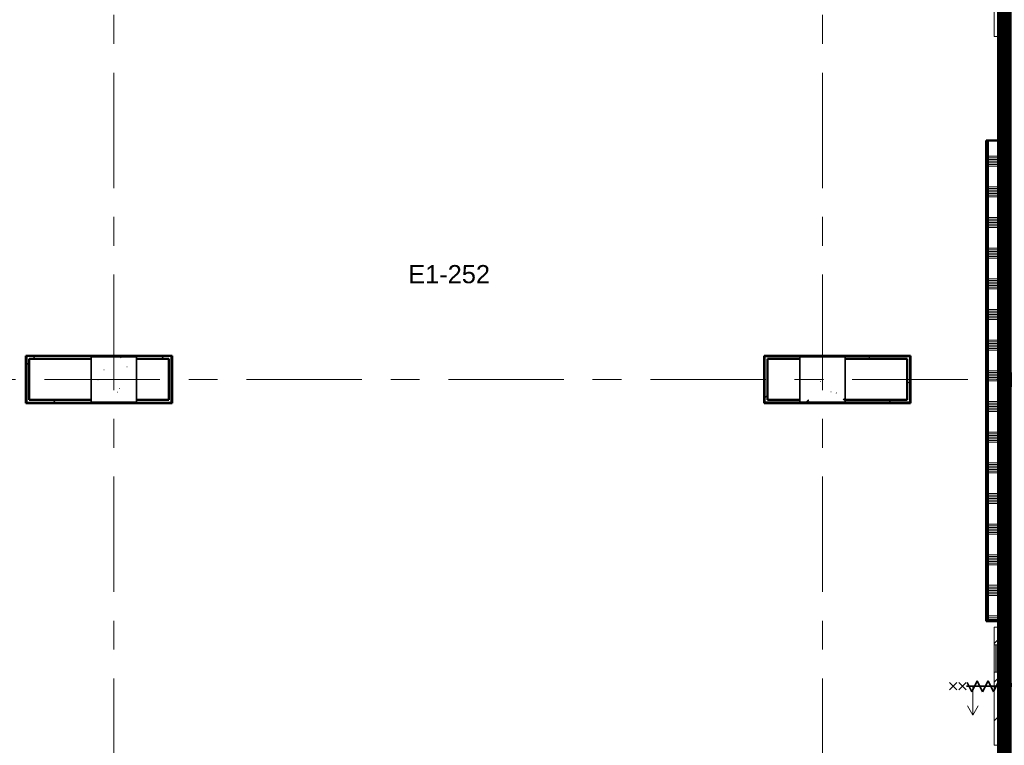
# Model space of a CAD drawing. Extents: x -3204 to 54657, y -2294 to 61632.
# Tile 12 of 65: x 22365 to 33200, y 11575 to 19561. Entities that reach past the tile are written whole.
import ezdxf

# ---------------------------------------------------------------- set-up
doc = ezdxf.new("R2010")
doc.units = 0
doc.header["$LTSCALE"] = 100
doc.linetypes.add('SCHEIDING_BRANDWEREND60', pattern=[3.2, 0.8, -1.6, 0.8])
doc.linetypes.add('stramien', pattern=[22.225, 12.7, -3.175, 3.175, -3.175])
for name, color, linetype, lineweight in [('00---0--FM-RUIMTENR', 7, 'Continuous', 18), ('BA20----_WANDEN', 14, 'Continuous', 50), ('BL$1A---_ALGEMEEN', 7, 'Continuous', 18), ('BL$7A---_STRAMIEN', 7, 'Continuous', 18), ('BL20----_WANDEN', 7, 'Continuous', 25), ('BL28----_CONSTRUCTIES', 4, 'Continuous', 18), ('BL30----_BRANDSYMBOLEN', 14, 'Continuous', 35), ('BL30----_KOZIJNEN', 14, 'Continuous', 25), ('BL40----_BRANDWERENDESCHEIDING_60MIN', 84, 'SCHEIDING_BRANDWEREND60', 158)]:
    doc.layers.add(name, color=color, linetype=linetype, lineweight=lineweight)
doc.styles.add('Arial', font='arial.ttf', dxfattribs={"height": 200})
pattern_1 = [(180, (33250, 19685.5), (-6e-14, -500), []), (180, (33250, 19735.5), (-6e-14, -500), []), (180, (33250, 19785.5), (-6e-14, -500), []), (180, (33250, 19835.5), (-6e-14, -500), [])]
pattern_2 = [(180, (33250, 15785.5), (-6e-14, -500), []), (180, (33250, 15835.5), (-6e-14, -500), []), (180, (33250, 15885.5), (-6e-14, -500), []), (180, (33250, 15935.5), (-6e-14, -500), [])]
pattern_3 = [(180, (33250, 10458), (-6e-14, -500), []), (180, (33250, 10508), (-6e-14, -500), []), (180, (33250, 10558), (-6e-14, -500), []), (180, (33250, 10608), (-6e-14, -500), [])]
pattern_4 = [(45, (8878.4, 12805.1), (-353.553, 353.553), [])]
pattern_5 = [(135, (7544.92, -24321.6), (-212.132, -212.132), [])]

# ---------------------------------------------------------------- blocks, each defined once
blk = doc.blocks.new('28_CL_beton - kolom - Betonkolom 500x500-V17-1')
at = {"layer": 'BL28----_CONSTRUCTIES'}
h = blk.add_hatch(dxfattribs=at)
h.set_pattern_fill('FP_19', color=256, style=0, pattern_type=2)
h.set_pattern_definition([(50, (-14521.6, -2794.9), (728.737, -63.756), [76.2, -838.2]), (355, (-14521.6, -2794.9), (-140.97, 764.228), [60.96, -670.56]), (100.451, (-14460.9, -2800.2), (587.77, 700.467), [64.76, -712.36]), (46.184, (-14521.6, -2591.7), (1084.316, -168.17), [114.3, -1257.3]), (96.636, (-14431.2, -2605.7), (949.61, 989.71), [97.14, -1068.54]), (351.184, (-14521.6, -2591.7), (949.62, 989.7), [91.44, -1005.84]), (21, (-14420, -2642.5), (606.458, -409.06), [76.2, -838.2]), (326, (-14420, -2642.5), (247.21, 736.753), [60.96, -670.56]), (71.451, (-14369.46, -2676.6), (853.668, 327.685), [64.76, -712.36]), (37.5, (-14521.6, -2794.92), (12.3547, 338.22), [3.353, -659.079, 3.353, -677.367, -673.1]), (37.5, (-14521.6, -2794.92), (12.3547, 338.22), [-1343.152, 3.353, -669.747]), (7.5, (-14521.6, -2794.92), (267.279, 400.722), [3.353, -384.759, 3.353, -643.839, -256.54]), (7.5, (-14521.6, -2794.92), (267.279, 400.722), [-1035.304, 3.353, -253.187]), (327.5, (-14748.17, -2794.92), (542.3633, -22.9153), [3.353, -250.647, 3.353, -789.127, -1051.56]), (327.5, (-14748.17, -2794.92), (542.3633, -22.9153), [-1046.48, 3.353, -1048.207]), (317.5, (-14849.76, -2794.9), (592.517, 101.707), [3.353, -326.847, 3.353, -522.935, -746.76]), (317.5, (-14849.76, -2794.9), (592.517, 101.707), [-856.488, 3.353, -743.407])])
h.paths.add_polyline_path([(250, -250), (250, 250), (-250, 250), (-250, -250)], flags=0)
at = {"layer": 'BL28----_CONSTRUCTIES', "lineweight": 35}
for p, q in [((250, 250), (-250, 250)), ((-250, 250), (-250, -250)), ((250, -250), (250, 250)), ((-250, -250), (250, -250))]:
    blk.add_line(p, q, dxfattribs=at)
blk = doc.blocks.new('28_CL_beton - kolom - Betonkolom 500x500-V18-1')
at = {"layer": 'BL28----_CONSTRUCTIES'}
h = blk.add_hatch(dxfattribs=at)
h.set_pattern_fill('FP_20', color=256, style=0, pattern_type=2)
h.set_pattern_definition([(50, (-22321.6, -2794.9), (728.737, -63.756), [76.2, -838.2]), (355, (-22321.6, -2794.9), (-140.972, 764.228), [60.96, -670.56]), (100.451, (-22260.9, -2800.2), (587.77, 700.467), [64.76, -712.36]), (46.184, (-22321.6, -2591.7), (1084.316, -168.17), [114.3, -1257.3]), (96.636, (-22231.2, -2605.7), (949.61, 989.71), [97.14, -1068.54]), (351.184, (-22321.6, -2591.7), (949.62, 989.7), [91.44, -1005.84]), (21, (-22220, -2642.5), (606.458, -409.06), [76.2, -838.2]), (326, (-22220, -2642.5), (247.208, 736.753), [60.96, -670.56]), (71.451, (-22169.46, -2676.6), (853.668, 327.685), [64.76, -712.36]), (37.5, (-22321.6, -2794.92), (12.3547, 338.22), [3.353, -659.079, 3.353, -677.367, -673.1]), (37.5, (-22321.6, -2794.92), (12.3547, 338.22), [-1343.152, 3.353, -669.747]), (7.5, (-22321.6, -2794.92), (267.279, 400.722), [3.353, -384.759, 3.353, -643.839, -256.54]), (7.5, (-22321.6, -2794.92), (267.279, 400.722), [-1035.304, 3.353, -253.187]), (327.5, (-22548.17, -2794.92), (542.3633, -22.9153), [3.353, -250.647, 3.353, -789.127, -1051.56]), (327.5, (-22548.17, -2794.92), (542.3633, -22.9153), [-1046.48, 3.353, -1048.207]), (317.5, (-22649.76, -2794.9), (592.517, 101.707), [3.353, -326.847, 3.353, -522.935, -746.76]), (317.5, (-22649.76, -2794.9), (592.517, 101.707), [-856.488, 3.353, -743.407])])
h.paths.add_polyline_path([(250, -250), (250, 250), (-250, 250), (-250, -250)], flags=0)
at = {"layer": 'BL28----_CONSTRUCTIES', "lineweight": 35}
for p, q in [((250, 250), (-250, 250)), ((-250, 250), (-250, -250)), ((250, -250), (250, 250)), ((-250, -250), (250, -250))]:
    blk.add_line(p, q, dxfattribs=at)
blk = doc.blocks.new('32_DR_AMC_s_enkele schuifdeur_V2 - 1300x2360_wbdbo60-V163-1')
at = {"layer": 'BL30----_BRANDSYMBOLEN', "lineweight": 18}
h = blk.add_hatch(dxfattribs=at)
h.set_pattern_fill('FP_715', color=256, style=0, pattern_type=2)
h.set_pattern_definition(pattern_5)
h.paths.add_polyline_path([(975, -70), (170, -70), (170, -110), (975, -110)], flags=0)
h.paths.add_polyline_path([(-130, -70), (-325, -70), (-325, -110), (-130, -110)], flags=0)
at = {"layer": 'BL30----_KOZIJNEN', "lineweight": 18}
h = blk.add_hatch(dxfattribs=at)
h.set_pattern_fill('FP_715', color=256, style=0, pattern_type=2)
h.set_pattern_definition(pattern_5)
h.paths.add_polyline_path([(492, -58), (170, -58), (170, -67), (492, -67)], flags=0)
at = {"layer": 'BL$1A---_ALGEMEEN'}
for p, q in [((325, 110), (325, -346)), ((645, -346), (541, -286)), ((325, -346), (645, -346)), ((645, -346), (541, -406))]:
    blk.add_line(p, q, dxfattribs=at)
at = {"layer": 'BL30----_BRANDSYMBOLEN'}
for p, q in [((285, 466), (365, 546)), ((365, 466), (285, 546)), ((285, 361), (365, 441)), ((365, 361), (285, 441)), ((365, 351), (265, 301)), ((325, -416), (325, 359)), ((325, -416), (325, 359)), ((265, 301), (385, 241)), ((385, 241), (265, 181)), ((265, 181), (385, 121)), ((385, 121), (265, 61)), ((265, 61), (385, 1)), ((385, 1), (265, -59)), ((265, -59), (385, -119)), ((385, -119), (265, -179)), ((265, -179), (385, -239)), ((385, -239), (265, -299)), ((265, -299), (385, -359)), ((385, -359), (285, -409)), ((365, -499), (285, -419)), ((285, -499), (365, -419)), ((285, -604), (365, -524)), ((365, -604), (285, -524))]:
    blk.add_line(p, q, dxfattribs=at)
at = {"layer": 'BL30----_KOZIJNEN', "lineweight": 18}
for p, q in [((-325, 60), (-275, 60)), ((-325, -60), (-325, 60)), ((-275, 60), (-275, -60)), ((925, 60), (975, 60)), ((925, -60), (925, 60)), ((975, 60), (975, -60)), ((-275, -60), (-325, -60)), ((-325, -70), (-130, -70)), ((-325, -110), (-325, -70)), ((-130, -70), (-130, -110)), ((170, -70), (-130, -70)), ((-130, -93), (-130, -90)), ((-130, -90), (170, -90)), ((170, -93), (-130, -93)), ((170, -67), (170, -58)), ((170, -58), (492, -58)), ((492, -67), (170, -67)), ((170, -70), (975, -70)), ((170, -110), (170, -70)), ((170, -90), (170, -93)), ((492, -58), (492, -67)), ((975, -60), (925, -60)), ((975, -70), (975, -110)), ((-130, -110), (-325, -110)), ((-130, -110), (170, -110)), ((975, -110), (170, -110))]:
    blk.add_line(p, q, dxfattribs=at)
at = {"layer": 'BL30----_KOZIJNEN'}
for p, q in [((-155, -55), (-140, -55)), ((-155, -70), (-155, -55)), ((-130, -70), (-155, -70)), ((-152, -58), (-152, -67)), ((-140, -58), (-152, -58)), ((-152, -67), (-130, -67)), ((-140, -55), (-140, -58)), ((-140, -55), (480, -55)), ((170, -58), (-140, -58)), ((-130, -67), (-130, -70)), ((-130, -67), (170, -67)), ((170, -70), (-130, -70)), ((470, -67), (492, -67)), ((470, -70), (470, -67)), ((495, -70), (470, -70)), ((480, -55), (495, -55)), ((480, -58), (480, -55)), ((492, -58), (480, -58)), ((492, -67), (492, -58)), ((495, -55), (495, -70))]:
    blk.add_line(p, q, dxfattribs=at)
blk = doc.blocks.new('32_DR_AMC_s_enkele schuifdeur_V2 - 1300x2360_wbdbo60-V164-1')
at = {"layer": 'BL30----_BRANDSYMBOLEN', "lineweight": 18}
h = blk.add_hatch(dxfattribs=at)
h.set_pattern_fill('FP_716', color=256, style=0, pattern_type=2)
h.set_pattern_definition([(135, (-255.08, -24321.6), (-212.132, -212.132), [])])
h.paths.add_polyline_path([(975, -70), (170, -70), (170, -110), (975, -110)], flags=0)
h.paths.add_polyline_path([(-130, -70), (-325, -70), (-325, -110), (-130, -110)], flags=0)
at = {"layer": 'BL30----_KOZIJNEN', "lineweight": 18}
h = blk.add_hatch(dxfattribs=at)
h.set_pattern_fill('FP_717', color=256, style=0, pattern_type=2)
h.set_pattern_definition([(135, (-255.1, -24321.6), (-500, -500), []), (135, (-255.1, -24151.6), (-500, -500), []), (135, (-255.1, -24141.6), (-500, -500), []), (135, (-255.1, -24131.6), (-500, -500), []), (135, (-255.1, -24121.6), (-500, -500), []), (135, (-255.1, -24111.6), (-500, -500), []), (135, (-255.1, -24101.6), (-500, -500), []), (135, (-255.1, -24091.6), (-500, -500), [])])
h.paths.add_polyline_path([(975, 60), (925, 60), (925, -60), (975, -60)], flags=0)
h.paths.add_polyline_path([(-275, -60), (-275, 60), (-325, 60), (-325, -60)], flags=0)
at = {"layer": 'BL$1A---_ALGEMEEN'}
for p, q in [((325, 110), (325, -346)), ((645, -346), (541, -286)), ((325, -346), (645, -346)), ((645, -346), (541, -406))]:
    blk.add_line(p, q, dxfattribs=at)
at = {"layer": 'BL30----_BRANDSYMBOLEN'}
for p, q in [((285, 466), (365, 546)), ((365, 466), (285, 546)), ((285, 361), (365, 441)), ((365, 361), (285, 441)), ((365, 351), (265, 301)), ((325, -416), (325, 359)), ((325, -416), (325, 359)), ((265, 301), (385, 241)), ((385, 241), (265, 181)), ((265, 181), (385, 121)), ((385, 121), (265, 61)), ((265, 61), (385, 1)), ((385, 1), (265, -59)), ((265, -59), (385, -119)), ((385, -119), (265, -179)), ((265, -179), (385, -239)), ((385, -239), (265, -299)), ((265, -299), (385, -359)), ((385, -359), (285, -409)), ((365, -499), (285, -419)), ((285, -499), (365, -419)), ((285, -604), (365, -524)), ((365, -604), (285, -524))]:
    blk.add_line(p, q, dxfattribs=at)
at = {"layer": 'BL30----_KOZIJNEN', "lineweight": 18}
for p, q in [((-325, 60), (-275, 60)), ((-325, -60), (-325, 60)), ((-275, 60), (-275, -60)), ((925, 60), (975, 60)), ((925, -60), (925, 60)), ((975, 60), (975, -60)), ((-275, -60), (-325, -60)), ((-325, -70), (-130, -70)), ((-325, -110), (-325, -70)), ((-130, -70), (-130, -110)), ((170, -70), (-130, -70)), ((-130, -93), (-130, -90)), ((-130, -90), (170, -90)), ((170, -93), (-130, -93)), ((170, -67), (170, -58)), ((170, -58), (492, -58)), ((492, -67), (170, -67)), ((170, -70), (975, -70)), ((170, -110), (170, -70)), ((170, -90), (170, -93)), ((492, -58), (492, -67)), ((975, -60), (925, -60)), ((975, -70), (975, -110)), ((-130, -110), (-325, -110)), ((-130, -110), (170, -110)), ((975, -110), (170, -110))]:
    blk.add_line(p, q, dxfattribs=at)
at = {"layer": 'BL30----_KOZIJNEN'}
for p, q in [((-155, -55), (-140, -55)), ((-155, -70), (-155, -55)), ((-130, -70), (-155, -70)), ((-152, -58), (-152, -67)), ((-140, -58), (-152, -58)), ((-152, -67), (-130, -67)), ((-140, -55), (-140, -58)), ((-140, -55), (480, -55)), ((170, -58), (-140, -58)), ((-130, -67), (-130, -70)), ((-130, -67), (170, -67)), ((170, -70), (-130, -70)), ((470, -67), (492, -67)), ((470, -70), (470, -67)), ((495, -70), (470, -70)), ((480, -55), (495, -55)), ((480, -58), (480, -55)), ((492, -58), (480, -58)), ((492, -67), (492, -58)), ((495, -55), (495, -70))]:
    blk.add_line(p, q, dxfattribs=at)

msp = doc.modelspace()

# ---------------------------------------------------------------- hatches: boundary and pattern name
at = {"layer": 'BA20----_WANDEN', "lineweight": 18}
h = msp.add_hatch(dxfattribs=at)
h.set_pattern_fill('FP_492', color=256, angle=90, style=0, pattern_type=2)
h.set_pattern_definition(pattern_1)
h.paths.add_polyline_path([(33150, 18230), (33162.5, 18230), (33162.5, 19375), (33150, 19375)], flags=0)
h.paths.add_polyline_path([(33162.5, 20675), (33162.5, 20741), (33150, 20741), (33150, 20675)], flags=0)
h = msp.add_hatch(dxfattribs=at)
h.set_pattern_fill('FP_492', color=256, angle=90, style=0, pattern_type=2)
h.set_pattern_definition(pattern_1)
h.paths.add_polyline_path([(33175, 18230), (33175, 19375), (33162.5, 19375), (33162.5, 18230)], flags=0)
h.paths.add_polyline_path([(33162.5, 20675), (33175, 20675), (33175, 20741), (33162.5, 20741)], flags=0)
h = msp.add_hatch(dxfattribs=at)
h.set_pattern_fill('FP_493', color=256, angle=90, style=0, pattern_type=2)
h.set_pattern_definition([(180, (33250, 19485.5), (-2e-12, -337.5), []), (180, (33250, 19504.25), (-2e-12, -337.5), []), (180, (33250, 19523), (-2e-12, -337.5), []), (180, (33250, 19541.75), (-2e-12, -337.5), []), (180, (33250, 19560.5), (-2e-12, -337.5), []), (180, (33250, 19579.25), (-2e-12, -337.5), []), (180, (33250, 19598), (-2e-12, -337.5), [])])
h.paths.add_polyline_path([(33175, 18230), (33225, 18230), (33225, 19375), (33175, 19375)], flags=0)
h.paths.add_polyline_path([(33175, 20675), (33225, 20675), (33225, 20741), (33175, 20741)], flags=0)
h = msp.add_hatch(dxfattribs=at)
h.set_pattern_fill('FP_494', color=256, angle=90, style=0, pattern_type=2)
h.set_pattern_definition(pattern_2)
h.paths.add_polyline_path([(33000, 12941), (33012.5, 12941), (33012.5, 18230), (33000, 18230), (33000, 15285.1)], flags=0)
h = msp.add_hatch(dxfattribs=at)
h.set_pattern_fill('FP_494', color=256, angle=90, style=0, pattern_type=2)
h.set_pattern_definition(pattern_2)
h.paths.add_polyline_path([(33012.5, 12941), (33025, 12941), (33025, 18230), (33012.5, 18230), (33012.5, 15285.1)], flags=0)
h = msp.add_hatch(dxfattribs=at)
h.set_pattern_fill('FP_495', color=256, angle=90, style=0, pattern_type=2)
h.set_pattern_definition([(180, (33250, 15585.5), (-2e-12, -337.5), []), (180, (33250, 15604.25), (-2e-12, -337.5), []), (180, (33250, 15623), (-2e-12, -337.5), []), (180, (33250, 15641.75), (-2e-12, -337.5), []), (180, (33250, 15660.5), (-2e-12, -337.5), []), (180, (33250, 15679.25), (-2e-12, -337.5), []), (180, (33250, 15698), (-2e-12, -337.5), [])])
h.paths.add_polyline_path([(33150, 12941), (33225, 12941), (33225, 18230), (33025, 18230), (33025, 12941)], flags=0)
h = msp.add_hatch(dxfattribs=at)
h.set_pattern_fill('FP_24', color=256, style=0, pattern_type=2)
h.set_pattern_definition(pattern_4)
h.paths.add_polyline_path([(24032, 15853), (24042, 15853), (24042, 15863), (22434, 15863), (22434, 15853), (22444, 15853)], flags=0)
h = msp.add_hatch(dxfattribs=at)
h.set_pattern_fill('FP_24', color=256, style=0, pattern_type=2)
h.set_pattern_definition(pattern_4)
h.paths.add_polyline_path([(22444, 15351), (22444, 15853), (22434, 15853), (22434, 15351)], flags=0)
h = msp.add_hatch(dxfattribs=at)
h.set_pattern_fill('FP_24', color=256, style=0, pattern_type=2)
h.set_pattern_definition(pattern_4)
h.paths.add_polyline_path([(24007, 15828), (24032, 15828), (24032, 15853), (22444, 15853), (22444, 15828), (23150, 15828), (23150, 15850), (23650, 15850), (23650, 15828)], flags=0)
h = msp.add_hatch(dxfattribs=at)
h.set_pattern_fill('FP_24', color=256, style=0, pattern_type=2)
h.set_pattern_definition(pattern_4)
h.paths.add_polyline_path([(22469, 15376), (22469, 15828), (22444, 15828), (22444, 15376)], flags=0)
h = msp.add_hatch(dxfattribs=at)
h.set_pattern_fill('FP_24', color=256, style=0, pattern_type=2)
h.set_pattern_definition(pattern_4)
h.paths.add_polyline_path([(30558, 15853), (32166, 15853), (32166, 15863), (30558, 15863)], flags=0)
h = msp.add_hatch(dxfattribs=at)
h.set_pattern_fill('FP_24', color=256, style=0, pattern_type=2)
h.set_pattern_definition(pattern_4)
h.paths.add_polyline_path([(30568, 15341), (30568, 15853), (30558, 15853), (30558, 15341)], flags=0)
h = msp.add_hatch(dxfattribs=at)
h.set_pattern_fill('FP_24', color=256, style=0, pattern_type=2)
h.set_pattern_definition(pattern_4)
h.paths.add_polyline_path([(31450, 15828), (32156, 15828), (32156, 15853), (30568, 15853), (30568, 15828), (30950, 15828), (30950, 15850), (31450, 15850), (31450, 15841.7)], flags=0)
h = msp.add_hatch(dxfattribs=at)
h.set_pattern_fill('FP_24', color=256, style=0, pattern_type=2)
h.set_pattern_definition(pattern_4)
h.paths.add_polyline_path([(30593, 15351), (30593, 15828), (30568, 15828), (30568, 15351)], flags=0)
h = msp.add_hatch(dxfattribs=at)
h.set_pattern_fill('FP_24', color=256, style=0, pattern_type=2)
h.set_pattern_definition(pattern_4)
h.paths.add_polyline_path([(32156, 15376), (32156, 15828), (32131, 15828), (32131, 15376)], flags=0)
h = msp.add_hatch(dxfattribs=at)
h.set_pattern_fill('FP_24', color=256, style=0, pattern_type=2)
h.set_pattern_definition(pattern_4)
h.paths.add_polyline_path([(32166, 15351), (32166, 15853), (32156, 15853), (32156, 15351)], flags=0)
h = msp.add_hatch(dxfattribs=at)
h.set_pattern_fill('FP_24', color=256, style=0, pattern_type=2)
h.set_pattern_definition(pattern_4)
h.paths.add_polyline_path([(24007, 15341), (24032, 15341), (24032, 15351), (22434, 15351), (22434, 15341), (23650, 15341)], flags=0)
h = msp.add_hatch(dxfattribs=at)
h.set_pattern_fill('FP_24', color=256, style=0, pattern_type=2)
h.set_pattern_definition(pattern_4)
h.paths.add_polyline_path([(23650, 15351), (24007, 15351), (24007, 15376), (23650, 15376), (23650, 15356.8)], flags=0)
h.paths.add_polyline_path([(22444, 15351), (23150, 15351), (23150, 15376), (22444, 15376)], flags=0)
h = msp.add_hatch(dxfattribs=at)
h.set_pattern_fill('FP_24', color=256, style=0, pattern_type=2)
h.set_pattern_definition(pattern_4)
h.paths.add_polyline_path([(31450, 15341), (32166, 15341), (32166, 15351), (30568, 15351), (30568, 15341), (30950, 15341)], flags=0)
h = msp.add_hatch(dxfattribs=at)
h.set_pattern_fill('FP_24', color=256, style=0, pattern_type=2)
h.set_pattern_definition(pattern_4)
h.paths.add_polyline_path([(31450, 15351), (32156, 15351), (32156, 15376), (31450, 15376), (31450, 15364.9)], flags=0)
h.paths.add_polyline_path([(30593, 15351), (30950, 15351), (30950, 15376), (30593, 15376)], flags=0)
h = msp.add_hatch(dxfattribs=at)
h.set_pattern_fill('FP_496', color=256, angle=90, style=0, pattern_type=2)
h.set_pattern_definition(pattern_3)
h.paths.add_polyline_path([(33162.5, 7437.5), (33162.5, 10200), (33150, 10200), (33150, 7437.5)], flags=0)
h.paths.add_polyline_path([(33162.5, 10412.5), (33162.5, 11575), (33150, 11575), (33150, 10412.5)], flags=0)
h.paths.add_polyline_path([(33162.5, 12875), (33162.5, 12941), (33150, 12941), (33150, 12875)], flags=0)
h = msp.add_hatch(dxfattribs=at)
h.set_pattern_fill('FP_496', color=256, angle=90, style=0, pattern_type=2)
h.set_pattern_definition(pattern_3)
h.paths.add_polyline_path([(33162.5, 7450), (33175, 7450), (33175, 10200), (33162.5, 10200), (33162.5, 7575)], flags=0)
h.paths.add_polyline_path([(33162.5, 10400), (33175, 10400), (33175, 11575), (33162.5, 11575), (33162.5, 10412.5)], flags=0)
h.paths.add_polyline_path([(33175, 12875), (33175, 12941), (33162.5, 12941), (33162.5, 12875)], flags=0)
h = msp.add_hatch(dxfattribs=at)
h.set_pattern_fill('FP_497', color=256, angle=90, style=0, pattern_type=2)
h.set_pattern_definition([(180, (33250, 10258), (-2e-12, -337.5), []), (180, (33250, 10276.75), (-2e-12, -337.5), []), (180, (33250, 10295.5), (-2e-12, -337.5), []), (180, (33250, 10314.25), (-2e-12, -337.5), []), (180, (33250, 10333), (-2e-12, -337.5), []), (180, (33250, 10351.75), (-2e-12, -337.5), []), (180, (33250, 10370.5), (-2e-12, -337.5), [])])
h.paths.add_polyline_path([(33225, 7550), (33225, 11575), (33175, 11575), (33175, 7550)], flags=0)
h.paths.add_polyline_path([(33225, 12875), (33225, 12941), (33175, 12941), (33175, 12875)], flags=0)

# ---------------------------------------------------------------- linework, layer by layer
at = {"layer": 'BL$7A---_STRAMIEN', "linetype": 'stramien'}
for p, q in [((23400, -2294.5), (23400, 60632.3)), ((31200, -2294.5), (31200, 60632.3)), ((52800, 15600), (-2203.7, 15600))]:
    msp.add_line(p, q, dxfattribs=at)
at = {"layer": 'BL20----_WANDEN', "lineweight": 50}
for p, q in [((33150, 19375), (33150, 18230)), ((33250, 19375), (33150, 19375)), ((33000, 18230), (33000, 12941)), ((33150, 18230), (33000, 18230)), ((24042, 15863), (22434, 15863)), ((22434, 15863), (22434, 15341)), ((22469, 15828), (23150, 15828)), ((22469, 15376), (22469, 15828)), ((23650, 15828), (24007, 15828)), ((24007, 15828), (24007, 15376)), ((24042, 15341), (24042, 15863)), ((32166, 15863), (30558, 15863)), ((30558, 15863), (30558, 15341)), ((30593, 15828), (30950, 15828)), ((30593, 15376), (30593, 15828)), ((31450, 15828), (32131, 15828)), ((32131, 15828), (32131, 15376)), ((32166, 15341), (32166, 15863)), ((22434, 15341), (24042, 15341)), ((23150, 15376), (22469, 15376)), ((24007, 15376), (23650, 15376)), ((30558, 15341), (32166, 15341)), ((30950, 15376), (30593, 15376)), ((32131, 15376), (31450, 15376)), ((33000, 12941), (33150, 12941)), ((33150, 12941), (33150, 12875)), ((33150, 12875), (33250, 12875))]:
    msp.add_line(p, q, dxfattribs=at)
at = {"layer": 'BL20----_WANDEN'}
for p, q in [((33162.5, 18230), (33162.5, 19375)), ((33175, 18230), (33175, 19375)), ((33012.5, 12941), (33012.5, 18230)), ((33025, 12941), (33025, 18230)), ((33150, 18230), (33175, 18230)), ((24032, 15853), (22444, 15853)), ((22444, 15853), (22444, 15351)), ((24032, 15351), (24032, 15853)), ((30568, 15853), (32156, 15853)), ((30568, 15351), (30568, 15853)), ((32156, 15853), (32156, 15351)), ((22444, 15351), (23150, 15351)), ((23650, 15351), (24032, 15351)), ((30950, 15351), (30568, 15351)), ((32156, 15351), (31450, 15351)), ((33150, 12941), (33175, 12941)), ((33162.5, 12875), (33162.5, 12941)), ((33175, 12875), (33175, 12941))]:
    msp.add_line(p, q, dxfattribs=at)
at = {"layer": 'BL40----_BRANDWERENDESCHEIDING_60MIN', "const_width": 160}
for points in [[(33200, 7500), (33200, 39300)], [(33200, 15600), (36200, 15600)]]:
    msp.add_lwpolyline(points, dxfattribs=at)

# ---------------------------------------------------------------- block references
at = {"layer": 'BL28----_CONSTRUCTIES'}
for name, p in [('28_CL_beton - kolom - Betonkolom 500x500-V17-1', (23400, 15600)), ('28_CL_beton - kolom - Betonkolom 500x500-V18-1', (31200, 15600))]:
    msp.add_blockref(name, p, dxfattribs=at)
at = {"layer": 'BL30----_KOZIJNEN', "rotation": 270}
for name, p in [('32_DR_AMC_s_enkele schuifdeur_V2 - 1300x2360_wbdbo60-V163-1', (33200, 20350)), ('32_DR_AMC_s_enkele schuifdeur_V2 - 1300x2360_wbdbo60-V164-1', (33200, 12550))]:
    msp.add_blockref(name, p, dxfattribs=at)

# ---------------------------------------------------------------- texts
at = {"layer": '00---0--FM-RUIMTENR', "insert": (26640, 16860.6), "char_height": 200, "width": 1114.346, "attachment_point": 1, "style": 'Arial'}
msp.add_mtext('E1-252', dxfattribs=at)

doc.saveas('drawing.dxf')
